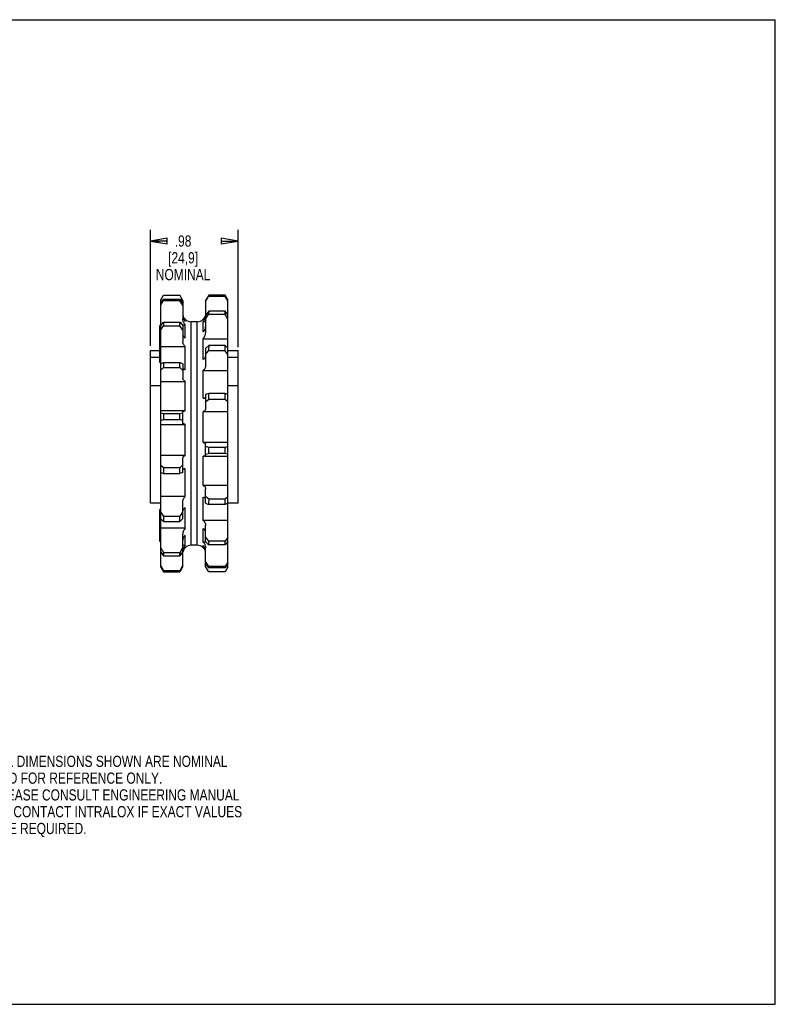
# Model space of a CAD drawing. Header units: inches. Extents: x 0 to 17, y 0 to 11.
# Tile 2 of 2: x 8.6 to 17, y 0 to 11. Entities that reach past the tile are written whole.
import ezdxf

# ---------------------------------------------------------------- set-up
doc = ezdxf.new("R2010")
doc.units = ezdxf.units.IN
doc.header["$LTSCALE"] = 0.935
doc.header["$MEASUREMENT"] = 0
doc.layers.get('0').update_dxf_attribs({"linetype": 'CONTINUOUS'})
doc.layers.add('ALL_FEATURES', color=7, linetype='CONTINUOUS')
doc.styles.get("Standard").update_dxf_attribs({"font": 'txt', "width": 0.8})
doc.dimstyles.new('DIMSTYLE_2', dxfattribs={"dimtxt": 0.125, "dimasz": 0.1875, "dimexe": 0.18, "dimexo": 0.0625, "dimgap": 0.09, "dimtad": 0, "dimtih": 1, "dimtoh": 1, "dimzin": 4, "dimdsep": 46, "dimtxsty": 'STANDARD', "dimblk": 'CLOSED', "dimblk1": 'CLOSED', "dimblk2": 'CLOSED', "dimcen": 0.09, "dimadec": 0, "dimazin": 0, "dimtp": 0.01, "dimtm": 0.01, "dimtfac": 1, "dimtofl": 0, "dimtmove": 0, "dimatfit": 3, "dimldrblk": 'CLOSED', "dimfxl": 1, "dimtolj": 1, "dimtzin": 4, "dimarcsym": 0})

# ---------------------------------------------------------------- blocks, each defined once
blk = doc.blocks.new('_CLOSED')
at = {"color": 0, "linetype": 'BYBLOCK'}
for p, q in [((0, 0), (-1, 0.167)), ((-1, 0.167), (-1, -0.167)), ((-1, -0.167), (0, 0)), ((-1, 0), (0, 0))]:
    blk.add_line(p, q, dxfattribs=at)
blk = doc.blocks.new('*D1')
at = {"color": 3, "linetype": 'CONTINUOUS'}
for p, q in [((10.017, 7.356), (10.017, 8.652)), ((10.997, 7.34), (10.997, 8.652)), ((10.017, 8.527), (10.119, 8.527)), ((10.997, 8.527), (10.944, 8.527))]:
    blk.add_line(p, q, dxfattribs=at)
at = {"color": 3, "linetype": 'CONTINUOUS', "xscale": 0.1875, "yscale": 0.1875, "zscale": 0.1875, "rotation": 180}
blk.add_blockref('_CLOSED', (10.017, 8.527), dxfattribs=at)
at = {"color": 3, "linetype": 'CONTINUOUS', "xscale": 0.1875, "yscale": 0.1875, "zscale": 0.1875}
blk.add_blockref('_CLOSED', (10.997, 8.527), dxfattribs=at)
at = {"color": 3, "linetype": 'CONTINUOUS', "insert": (10.382, 8.59), "char_height": 0.125, "width": 0.7, "attachment_point": 2, "line_spacing_factor": 0.9}
blk.add_mtext('.98\\P[24,9]\\PNOMINAL', dxfattribs=at)

msp = doc.modelspace()

# ---------------------------------------------------------------- linework, layer by layer
at = {"color": 7, "linetype": 'CONTINUOUS'}
for p, q in [((0, 11), (17, 11)), ((17, 0), (17, 11)), ((10.132, 7.871), (10.162, 7.922)), ((10.852, 7.909), (10.852, 7.922)), ((10.882, 7.871), (10.852, 7.922)), ((10.132, 7.83), (10.162, 7.878)), ((10.132, 4.883), (10.132, 7.871)), ((10.132, 7.813), (10.162, 7.864)), ((10.162, 7.878), (10.162, 7.864)), ((10.882, 7.855), (10.852, 7.909)), ((10.882, 4.883), (10.882, 7.871)), ((10.852, 7.706), (10.852, 7.745)), ((10.882, 7.702), (10.852, 7.745)), ((10.882, 7.654), (10.852, 7.706)), ((10.132, 7.585), (10.162, 7.619)), ((10.162, 7.619), (10.162, 7.58)), ((10.407, 7.653), (10.389, 7.653)), ((10.61, 7.653), (10.607, 7.653)), ((10.122, 7.583), (10.122, 7.584)), ((10.132, 7.584), (10.122, 7.584)), ((10.122, 7.171), (10.122, 7.583)), ((10.132, 7.583), (10.122, 7.583)), ((10.132, 7.58), (10.122, 7.58)), ((10.132, 7.578), (10.122, 7.578)), ((10.132, 7.573), (10.122, 7.573)), ((10.132, 7.571), (10.122, 7.571)), ((10.132, 7.568), (10.122, 7.568)), ((10.132, 7.562), (10.122, 7.562)), ((10.132, 7.557), (10.122, 7.557)), ((10.132, 7.55), (10.122, 7.55)), ((10.132, 7.545), (10.122, 7.545)), ((10.132, 7.543), (10.122, 7.543)), ((10.132, 7.525), (10.122, 7.525)), ((10.132, 7.519), (10.122, 7.519)), ((10.132, 7.493), (10.122, 7.493)), ((10.132, 7.483), (10.122, 7.483)), ((10.132, 7.537), (10.162, 7.58)), ((10.132, 7.468), (10.122, 7.468)), ((10.132, 7.437), (10.122, 7.437)), ((10.132, 7.43), (10.122, 7.43)), ((10.132, 7.428), (10.122, 7.428)), ((10.132, 7.405), (10.122, 7.405)), ((10.132, 7.399), (10.122, 7.399)), ((10.132, 7.391), (10.122, 7.391)), ((10.132, 7.383), (10.122, 7.383)), ((10.132, 7.378), (10.122, 7.378)), ((10.132, 7.373), (10.122, 7.373)), ((10.017, 7.306), (10.122, 7.306)), ((10.132, 7.37), (10.122, 7.37)), ((10.132, 7.367), (10.122, 7.367)), ((10.132, 7.365), (10.122, 7.365)), ((10.132, 7.356), (10.122, 7.356)), ((10.132, 7.316), (10.122, 7.316)), ((10.132, 7.314), (10.122, 7.314)), ((10.132, 7.309), (10.122, 7.309)), ((10.132, 7.299), (10.122, 7.299)), ((10.132, 7.292), (10.122, 7.292)), ((10.132, 7.285), (10.122, 7.285)), ((10.132, 7.275), (10.122, 7.275)), ((10.132, 7.27), (10.122, 7.27)), ((10.132, 7.262), (10.122, 7.262)), ((10.852, 7.301), (10.852, 7.36)), ((10.882, 7.331), (10.852, 7.36)), ((10.882, 7.259), (10.852, 7.301)), ((10.882, 7.306), (10.997, 7.306)), ((10.017, 7.228), (10.122, 7.228)), ((10.132, 7.236), (10.122, 7.236)), ((10.132, 7.235), (10.122, 7.235)), ((10.132, 7.225), (10.122, 7.225)), ((10.132, 7.171), (10.122, 7.171)), ((10.132, 7.156), (10.162, 7.171)), ((10.162, 7.171), (10.162, 7.113)), ((10.882, 7.228), (10.997, 7.228)), ((10.132, 7.084), (10.162, 7.113)), ((10.852, 6.755), (10.852, 6.825)), ((10.882, 6.814), (10.852, 6.825)), ((10.882, 6.73), (10.852, 6.755)), ((10.132, 6.608), (10.162, 6.602)), ((10.162, 6.602), (10.162, 6.533)), ((10.132, 6.523), (10.162, 6.533)), ((10.882, 6.232), (10.852, 6.221)), ((10.852, 6.152), (10.852, 6.221)), ((10.882, 6.147), (10.852, 6.152)), ((10.132, 6.025), (10.162, 5.999)), ((10.132, 5.94), (10.162, 5.93)), ((10.162, 5.999), (10.162, 5.93)), ((10.882, 5.671), (10.852, 5.642)), ((10.852, 5.583), (10.852, 5.642)), ((10.132, 5.529), (10.122, 5.529)), ((10.122, 5.172), (10.122, 5.529)), ((10.132, 5.528), (10.122, 5.528)), ((10.132, 5.526), (10.122, 5.526)), ((10.132, 5.52), (10.122, 5.52)), ((10.132, 5.515), (10.122, 5.515)), ((10.132, 5.508), (10.122, 5.508)), ((10.132, 5.501), (10.122, 5.501)), ((10.882, 5.599), (10.852, 5.583)), ((10.132, 5.498), (10.122, 5.498)), ((10.132, 5.494), (10.122, 5.494)), ((10.132, 5.488), (10.122, 5.488)), ((10.132, 5.479), (10.122, 5.479)), ((10.132, 5.471), (10.122, 5.471)), ((10.132, 5.462), (10.122, 5.462)), ((10.132, 5.46), (10.122, 5.46)), ((10.132, 5.453), (10.122, 5.453)), ((10.132, 5.451), (10.122, 5.451)), ((10.132, 5.433), (10.122, 5.433)), ((10.132, 5.423), (10.122, 5.423)), ((10.132, 5.407), (10.122, 5.407)), ((10.132, 5.401), (10.122, 5.401)), ((10.132, 5.4), (10.122, 5.4)), ((10.132, 5.395), (10.122, 5.395)), ((10.132, 5.496), (10.162, 5.454)), ((10.132, 5.424), (10.162, 5.395)), ((10.162, 5.454), (10.162, 5.395)), ((10.132, 5.388), (10.122, 5.388)), ((10.132, 5.383), (10.122, 5.383)), ((10.132, 5.359), (10.122, 5.359)), ((10.132, 5.337), (10.122, 5.337)), ((10.132, 5.334), (10.122, 5.334)), ((10.132, 5.315), (10.122, 5.315)), ((10.132, 5.296), (10.122, 5.296)), ((10.132, 5.293), (10.122, 5.293)), ((10.132, 5.293), (10.122, 5.293)), ((10.132, 5.287), (10.122, 5.287)), ((10.132, 5.276), (10.122, 5.276)), ((10.132, 5.262), (10.122, 5.262)), ((10.132, 5.248), (10.122, 5.248)), ((10.132, 5.239), (10.122, 5.239)), ((10.132, 5.236), (10.122, 5.236)), ((10.132, 5.23), (10.122, 5.23)), ((10.132, 5.212), (10.122, 5.212)), ((10.132, 5.211), (10.122, 5.211)), ((10.132, 5.205), (10.122, 5.205)), ((10.132, 5.201), (10.122, 5.201)), ((10.132, 5.199), (10.122, 5.199)), ((10.132, 5.199), (10.122, 5.199)), ((10.132, 5.197), (10.122, 5.197)), ((10.132, 5.197), (10.122, 5.197)), ((10.132, 5.194), (10.122, 5.194)), ((10.132, 5.18), (10.122, 5.18)), ((10.132, 5.172), (10.122, 5.172)), ((10.882, 5.218), (10.852, 5.175)), ((10.852, 5.135), (10.852, 5.175)), ((10.132, 5.101), (10.162, 5.049)), ((10.407, 5.101), (10.403, 5.101)), ((10.625, 5.101), (10.607, 5.101)), ((10.882, 5.17), (10.852, 5.135)), ((10.132, 5.053), (10.162, 5.01)), ((10.162, 5.049), (10.162, 5.01)), ((10.132, 4.9), (10.162, 4.846)), ((10.132, 4.883), (10.162, 4.832)), ((10.162, 4.846), (10.162, 4.832)), ((10.882, 4.941), (10.852, 4.89)), ((10.882, 4.924), (10.852, 4.876)), ((10.852, 4.876), (10.852, 4.89)), ((10.882, 4.883), (10.852, 4.832)), ((0, 0), (17, 0))]:
    msp.add_line(p, q, dxfattribs=at)
at = {"layer": 'ALL_FEATURES', "color": 7, "linetype": 'CONTINUOUS'}
for p, q in [((10.162, 7.922), (10.345, 7.922)), ((10.379, 7.864), (10.345, 7.922)), ((10.668, 7.922), (10.634, 7.864)), ((10.852, 7.922), (10.668, 7.922)), ((10.162, 7.878), (10.348, 7.878)), ((10.162, 7.864), (10.345, 7.864)), ((10.379, 7.806), (10.345, 7.864)), ((10.348, 7.878), (10.379, 7.829)), ((10.379, 7.864), (10.379, 7.657)), ((10.634, 7.853), (10.665, 7.909)), ((10.634, 7.864), (10.634, 7.697)), ((10.852, 7.909), (10.665, 7.909)), ((10.668, 7.745), (10.634, 7.696)), ((10.634, 7.653), (10.665, 7.706)), ((10.852, 7.706), (10.665, 7.706)), ((10.852, 7.745), (10.668, 7.745)), ((10.132, 7.591), (10.137, 7.591)), ((10.162, 7.619), (10.348, 7.619)), ((10.348, 7.619), (10.379, 7.584)), ((10.373, 7.591), (10.407, 7.591)), ((10.407, 7.629), (10.407, 7.653)), ((10.407, 7.441), (10.407, 7.591)), ((10.474, 5.129), (10.474, 7.625)), ((10.539, 7.625), (10.474, 7.625)), ((10.539, 5.129), (10.539, 7.625)), ((10.607, 7.649), (10.607, 7.653)), ((10.607, 7.513), (10.607, 7.628)), ((10.607, 7.628), (10.634, 7.628)), ((10.634, 7.696), (10.634, 7.503)), ((10.162, 7.58), (10.345, 7.58)), ((10.379, 7.531), (10.345, 7.58)), ((10.379, 7.584), (10.379, 7.404)), ((10.607, 7.205), (10.607, 7.436)), ((10.607, 7.436), (10.882, 7.436)), ((10.017, 5.598), (10.017, 7.306)), ((10.132, 7.348), (10.407, 7.348)), ((10.407, 7.09), (10.407, 7.348)), ((10.668, 7.36), (10.634, 7.327)), ((10.634, 7.327), (10.634, 7.136)), ((10.634, 7.258), (10.665, 7.301)), ((10.852, 7.301), (10.665, 7.301)), ((10.852, 7.36), (10.668, 7.36)), ((10.997, 5.598), (10.997, 7.306)), ((10.162, 7.171), (10.348, 7.171)), ((10.348, 7.171), (10.379, 7.155)), ((10.379, 7.155), (10.379, 6.995)), ((10.162, 7.113), (10.345, 7.113)), ((10.379, 7.08), (10.345, 7.113)), ((10.607, 6.77), (10.607, 7.082)), ((10.607, 7.082), (10.882, 7.082)), ((10.132, 6.958), (10.407, 6.958)), ((10.407, 6.631), (10.407, 6.958)), ((10.132, 6.911), (10.017, 6.911)), ((10.668, 6.825), (10.634, 6.813)), ((10.852, 6.825), (10.668, 6.825)), ((10.997, 6.911), (10.882, 6.911)), ((10.634, 6.813), (10.634, 6.655)), ((10.634, 6.729), (10.665, 6.755)), ((10.852, 6.755), (10.665, 6.755)), ((10.407, 6.631), (10.132, 6.631)), ((10.162, 6.602), (10.348, 6.602)), ((10.348, 6.602), (10.379, 6.608)), ((10.379, 6.492), (10.379, 6.624)), ((10.607, 6.276), (10.607, 6.622)), ((10.607, 6.622), (10.882, 6.622)), ((10.162, 6.533), (10.345, 6.533)), ((10.379, 6.522), (10.345, 6.533)), ((10.132, 6.479), (10.407, 6.479)), ((10.407, 6.133), (10.407, 6.479)), ((10.882, 6.276), (10.607, 6.276)), ((10.634, 6.131), (10.634, 6.263)), ((10.668, 6.221), (10.634, 6.233)), ((10.852, 6.221), (10.668, 6.221)), ((10.407, 6.133), (10.132, 6.133)), ((10.379, 5.942), (10.379, 6.1)), ((10.607, 6.124), (10.882, 6.124)), ((10.607, 5.797), (10.607, 6.124)), ((10.634, 6.147), (10.665, 6.152)), ((10.852, 6.152), (10.665, 6.152)), ((10.162, 5.999), (10.348, 5.999)), ((10.379, 5.942), (10.345, 5.93)), ((10.348, 5.999), (10.379, 6.026)), ((10.407, 5.672), (10.407, 5.984)), ((10.162, 5.93), (10.345, 5.93)), ((10.882, 5.797), (10.607, 5.797)), ((10.634, 5.599), (10.634, 5.759)), ((10.407, 5.672), (10.132, 5.672)), ((10.379, 5.428), (10.379, 5.618)), ((10.607, 5.406), (10.607, 5.665)), ((10.668, 5.642), (10.634, 5.675)), ((10.852, 5.642), (10.668, 5.642)), ((10.132, 5.598), (10.017, 5.598)), ((10.407, 5.319), (10.407, 5.55)), ((10.634, 5.599), (10.665, 5.583)), ((10.852, 5.583), (10.665, 5.583)), ((10.997, 5.598), (10.882, 5.598)), ((10.162, 5.454), (10.348, 5.454)), ((10.162, 5.395), (10.345, 5.395)), ((10.379, 5.428), (10.345, 5.395)), ((10.348, 5.454), (10.379, 5.497)), ((10.882, 5.406), (10.607, 5.406)), ((10.407, 5.319), (10.132, 5.319)), ((10.607, 5.163), (10.607, 5.314)), ((10.634, 5.171), (10.634, 5.35)), ((10.379, 5.059), (10.379, 5.252)), ((10.407, 5.127), (10.407, 5.241)), ((10.668, 5.175), (10.634, 5.224)), ((10.634, 5.171), (10.665, 5.135)), ((10.852, 5.175), (10.668, 5.175)), ((10.348, 5.049), (10.379, 5.102)), ((10.407, 5.127), (10.379, 5.127)), ((10.407, 5.101), (10.407, 5.106)), ((10.539, 5.129), (10.474, 5.129)), ((10.641, 5.163), (10.607, 5.163)), ((10.607, 5.101), (10.607, 5.125)), ((10.634, 4.89), (10.634, 5.097)), ((10.852, 5.135), (10.665, 5.135)), ((10.882, 5.163), (10.876, 5.163)), ((10.162, 5.049), (10.348, 5.049)), ((10.162, 5.01), (10.345, 5.01)), ((10.379, 5.059), (10.345, 5.01)), ((10.379, 4.89), (10.379, 5.057)), ((10.162, 4.846), (10.348, 4.846)), ((10.379, 4.89), (10.345, 4.832)), ((10.348, 4.846), (10.379, 4.901)), ((10.668, 4.89), (10.634, 4.948)), ((10.634, 4.925), (10.665, 4.876)), ((10.668, 4.832), (10.634, 4.89)), ((10.852, 4.876), (10.665, 4.876)), ((10.852, 4.89), (10.668, 4.89)), ((10.162, 4.832), (10.345, 4.832)), ((10.852, 4.832), (10.668, 4.832))]:
    msp.add_line(p, q, dxfattribs=at)
for centre, radius, start, end in [((10.774, 7.892), 0.11, 164.1386, 171.4644), ((10.24, 7.895), 0.109, 344.0092, 351.3919), ((10.472, 7.715), 0.0925, 189.0942, 190.8757), ((10.542, 7.715), 0.0925, 349.1243, 350.8993), ((11.505, 7.662), 0.84, 174.3199, 176.9978), ((9.516, 7.663), 0.834, 354.2717, 356.9722), ((10.472, 7.715), 0.0928, 190.8763, 198.2679), ((10.473, 7.715), 0.0935, 198.2878, 222.0016), ((10.474, 7.72), 0.095, 224.8508, 270), ((10.539, 7.72), 0.095, 270, 315.1492), ((10.541, 7.715), 0.0935, 314.7295, 348.1214), ((10.542, 7.715), 0.0927, 348.1751, 349.1246), ((10.532, 7.697), 0.102, 359.1164, 359.9998), ((10.539, 7.503), 0.0952, 315.1912, 359.9529), ((12.538, 7.235), 1.873, 176.1987, 177.9938), ((8.491, 7.237), 1.858, 356.1664, 357.9767), ((13.268, 6.678), 2.604, 176.7763, 178.2992), ((7.767, 6.68), 2.582, 356.7488, 358.2847), ((13.268, 6.075), 2.604, 176.7763, 178.2992), ((7.767, 6.077), 2.582, 356.7488, 358.2847), ((12.538, 5.518), 1.873, 176.1987, 177.9938), ((8.491, 5.519), 1.858, 356.1664, 357.9767), ((10.474, 5.252), 0.0952, 135.1912, 179.9529), ((11.505, 5.091), 0.84, 174.3199, 176.9978), ((10.473, 5.039), 0.0935, 134.7295, 168.1213), ((10.478, 5.059), 0.0985, 136.3377, 147.7766), ((10.474, 5.034), 0.095, 90, 135.1492), ((10.539, 5.034), 0.095, 44.8508, 90), ((10.546, 5.059), 0.0896, 35.519, 47.2185), ((10.541, 5.039), 0.0935, 18.2881, 42.0018), ((10.542, 5.039), 0.0928, 10.8763, 18.2682), ((9.516, 5.093), 0.834, 354.2717, 356.9722), ((10.481, 5.057), 0.102, 179.1163, 179.9999), ((10.472, 5.039), 0.0925, 169.1243, 170.9058), ((10.472, 5.039), 0.0927, 168.175, 169.1245), ((10.542, 5.039), 0.0925, 9.1007, 10.8757), ((10.24, 4.862), 0.109, 344.0092, 351.3919), ((10.774, 4.86), 0.11, 164.1386, 171.4644)]:
    msp.add_arc(centre, radius, start, end, dxfattribs=at)
for points, knots in [([(10.379, 7.691), (10.379, 7.686), (10.38, 7.677), (10.384, 7.664), (10.389, 7.651), (10.397, 7.639), (10.404, 7.633), (10.407, 7.629)], [0, 0, 0, 0, 0.198679, 0.398989, 0.598763, 0.798659, 1, 1, 1, 1]), ([(10.407, 7.591), (10.404, 7.595), (10.397, 7.602), (10.389, 7.614), (10.384, 7.628), (10.38, 7.642), (10.379, 7.652), (10.379, 7.657)], [0, 0, 0, 0, 0.198805, 0.397945, 0.598483, 0.800282, 1, 1, 1, 1]), ([(10.634, 7.696), (10.634, 7.691), (10.633, 7.681), (10.63, 7.667), (10.624, 7.652), (10.617, 7.639), (10.61, 7.631), (10.607, 7.628)], [0, 0, 0, 0, 0.186399, 0.393906, 0.598331, 0.800233, 1, 1, 1, 1]), ([(10.379, 7.485), (10.379, 7.482), (10.38, 7.475), (10.384, 7.465), (10.39, 7.456), (10.397, 7.448), (10.404, 7.443), (10.407, 7.441)], [0, 0, 0, 0, 0.183111, 0.372603, 0.570222, 0.778678, 1, 1, 1, 1]), ([(10.607, 7.513), (10.61, 7.516), (10.616, 7.522), (10.624, 7.533), (10.63, 7.545), (10.634, 7.557), (10.634, 7.565), (10.634, 7.569)], [0, 0, 0, 0, 0.207694, 0.410509, 0.609605, 0.806617, 1, 1, 1, 1]), ([(10.407, 7.348), (10.404, 7.351), (10.397, 7.357), (10.389, 7.368), (10.384, 7.38), (10.38, 7.392), (10.379, 7.4), (10.379, 7.404)], [0, 0, 0, 0, 0.207539, 0.410194, 0.609612, 0.806755, 1, 1, 1, 1]), ([(10.607, 7.205), (10.61, 7.207), (10.616, 7.211), (10.624, 7.218), (10.63, 7.225), (10.633, 7.234), (10.634, 7.239), (10.634, 7.242)], [0, 0, 0, 0, 0.234554, 0.44926, 0.645726, 0.82803, 1, 1, 1, 1]), ([(10.379, 7.11), (10.379, 7.108), (10.38, 7.105), (10.384, 7.101), (10.39, 7.097), (10.398, 7.093), (10.404, 7.091), (10.407, 7.09)], [0, 0, 0, 0, 0.129144, 0.286013, 0.482162, 0.720449, 1, 1, 1, 1]), ([(10.634, 7.136), (10.634, 7.132), (10.634, 7.124), (10.63, 7.112), (10.624, 7.101), (10.616, 7.091), (10.61, 7.085), (10.607, 7.082)], [0, 0, 0, 0, 0.193272, 0.389574, 0.588191, 0.791258, 1, 1, 1, 1]), ([(10.407, 6.958), (10.404, 6.96), (10.398, 6.964), (10.39, 6.971), (10.384, 6.978), (10.38, 6.987), (10.379, 6.992), (10.379, 6.995)], [0, 0, 0, 0, 0.234384, 0.448938, 0.645732, 0.828154, 1, 1, 1, 1]), ([(10.607, 6.77), (10.61, 6.771), (10.616, 6.772), (10.623, 6.774), (10.629, 6.777), (10.633, 6.78), (10.634, 6.782), (10.634, 6.783)], [0, 0, 0, 0, 0.307316, 0.561697, 0.759572, 0.9016, 1, 1, 1, 1]), ([(10.379, 6.624), (10.379, 6.624), (10.381, 6.626), (10.385, 6.627), (10.39, 6.628), (10.398, 6.63), (10.404, 6.63), (10.407, 6.631)], [0, 0, 0, 0, 0.067428, 0.200003, 0.40291, 0.671465, 1, 1, 1, 1]), ([(10.634, 6.655), (10.634, 6.652), (10.633, 6.647), (10.63, 6.64), (10.624, 6.633), (10.616, 6.627), (10.61, 6.623), (10.607, 6.622)], [0, 0, 0, 0, 0.165199, 0.342778, 0.538606, 0.757273, 1, 1, 1, 1]), ([(10.407, 6.479), (10.404, 6.479), (10.398, 6.481), (10.39, 6.483), (10.384, 6.486), (10.381, 6.488), (10.379, 6.491), (10.379, 6.492)], [0, 0, 0, 0, 0.307102, 0.56134, 0.759577, 0.901679, 1, 1, 1, 1]), ([(10.607, 6.276), (10.61, 6.275), (10.616, 6.274), (10.623, 6.271), (10.629, 6.269), (10.633, 6.266), (10.634, 6.264), (10.634, 6.263)], [0, 0, 0, 0, 0.307316, 0.561697, 0.759572, 0.9016, 1, 1, 1, 1]), ([(10.379, 6.1), (10.379, 6.102), (10.38, 6.107), (10.384, 6.115), (10.39, 6.122), (10.398, 6.128), (10.404, 6.131), (10.407, 6.133)], [0, 0, 0, 0, 0.165195, 0.342948, 0.539111, 0.757575, 1, 1, 1, 1]), ([(10.634, 6.131), (10.634, 6.13), (10.633, 6.129), (10.629, 6.128), (10.623, 6.126), (10.616, 6.125), (10.61, 6.124), (10.607, 6.124)], [0, 0, 0, 0, 0.067431, 0.199849, 0.40233, 0.671072, 1, 1, 1, 1]), ([(10.407, 5.984), (10.404, 5.984), (10.398, 5.982), (10.39, 5.98), (10.384, 5.978), (10.381, 5.975), (10.379, 5.972), (10.379, 5.971)], [0, 0, 0, 0, 0.307102, 0.56134, 0.759577, 0.901679, 1, 1, 1, 1]), ([(10.607, 5.797), (10.61, 5.795), (10.616, 5.791), (10.624, 5.784), (10.63, 5.776), (10.633, 5.768), (10.634, 5.762), (10.634, 5.759)], [0, 0, 0, 0, 0.235342, 0.450803, 0.647448, 0.828909, 1, 1, 1, 1]), ([(10.379, 5.618), (10.379, 5.622), (10.38, 5.63), (10.384, 5.642), (10.39, 5.653), (10.397, 5.664), (10.404, 5.67), (10.407, 5.672)], [0, 0, 0, 0, 0.193266, 0.389755, 0.588681, 0.791527, 1, 1, 1, 1]), ([(10.634, 5.645), (10.634, 5.646), (10.633, 5.65), (10.629, 5.654), (10.624, 5.658), (10.616, 5.662), (10.61, 5.664), (10.607, 5.665)], [0, 0, 0, 0, 0.129147, 0.285852, 0.481631, 0.720109, 1, 1, 1, 1]), ([(10.407, 5.55), (10.404, 5.548), (10.398, 5.544), (10.39, 5.537), (10.384, 5.529), (10.38, 5.521), (10.379, 5.515), (10.379, 5.512)], [0, 0, 0, 0, 0.234384, 0.448938, 0.645732, 0.828154, 1, 1, 1, 1]), ([(10.607, 5.406), (10.61, 5.403), (10.616, 5.397), (10.624, 5.387), (10.63, 5.375), (10.634, 5.363), (10.634, 5.354), (10.634, 5.35)], [0, 0, 0, 0, 0.207694, 0.410509, 0.609605, 0.806617, 1, 1, 1, 1]), ([(10.634, 5.27), (10.634, 5.273), (10.633, 5.28), (10.63, 5.29), (10.624, 5.299), (10.616, 5.307), (10.61, 5.312), (10.607, 5.314)], [0, 0, 0, 0, 0.183115, 0.372426, 0.569727, 0.778397, 1, 1, 1, 1]), ([(10.407, 5.241), (10.404, 5.238), (10.397, 5.232), (10.389, 5.222), (10.384, 5.21), (10.38, 5.198), (10.379, 5.189), (10.379, 5.185)], [0, 0, 0, 0, 0.207539, 0.410194, 0.609612, 0.806755, 1, 1, 1, 1]), ([(10.379, 5.059), (10.379, 5.063), (10.38, 5.072), (10.383, 5.086), (10.388, 5.099), (10.392, 5.107), (10.395, 5.111)], [0, 0, 0, 0, 0.230751, 0.490658, 0.747123, 1, 1, 1, 1]), ([(10.607, 5.163), (10.61, 5.16), (10.617, 5.153), (10.624, 5.14), (10.63, 5.126), (10.634, 5.112), (10.634, 5.102), (10.634, 5.097)], [0, 0, 0, 0, 0.198956, 0.398259, 0.598476, 0.80014, 1, 1, 1, 1]), ([(10.634, 5.063), (10.634, 5.068), (10.634, 5.076), (10.631, 5.089), (10.626, 5.101), (10.621, 5.108), (10.619, 5.111)], [0, 0, 0, 0, 0.248926, 0.499599, 0.750041, 1, 1, 1, 1])]:
    msp.add_open_spline(points, degree=3, knots=knots, dxfattribs=at)

# ---------------------------------------------------------------- texts
at = {"color": 3, "linetype": 'CONTINUOUS', "insert": (8.248, 2.777), "char_height": 0.125, "width": 3.5, "attachment_point": 1, "line_spacing_factor": 0.9}
msp.add_mtext('ALL DIMENSIONS SHOWN ARE NOMINAL\\PAND FOR REFERENCE ONLY.\\PPLEASE CONSULT ENGINEERING MANUAL\\POR CONTACT INTRALOX IF EXACT VALUES\\PARE REQUIRED. ', dxfattribs=at)

# ---------------------------------------------------------------- dimensions: what is measured, and where the dimension line sits
at = {"color": 3, "linetype": 'CONTINUOUS'}
dim = msp.add_linear_dim(base=(10.997, 8.527), p1=(10.017, 7.356), p2=(10.997, 7.34), text='<>\\PNOMINAL', dimstyle='DIMSTYLE_2', dxfattribs=at)
dim.commit()
dim.dimension.update_dxf_attribs({"geometry": '*D1', "text_midpoint": (10.307, 8.34), "dimtype": 160})

doc.saveas('drawing.dxf')
